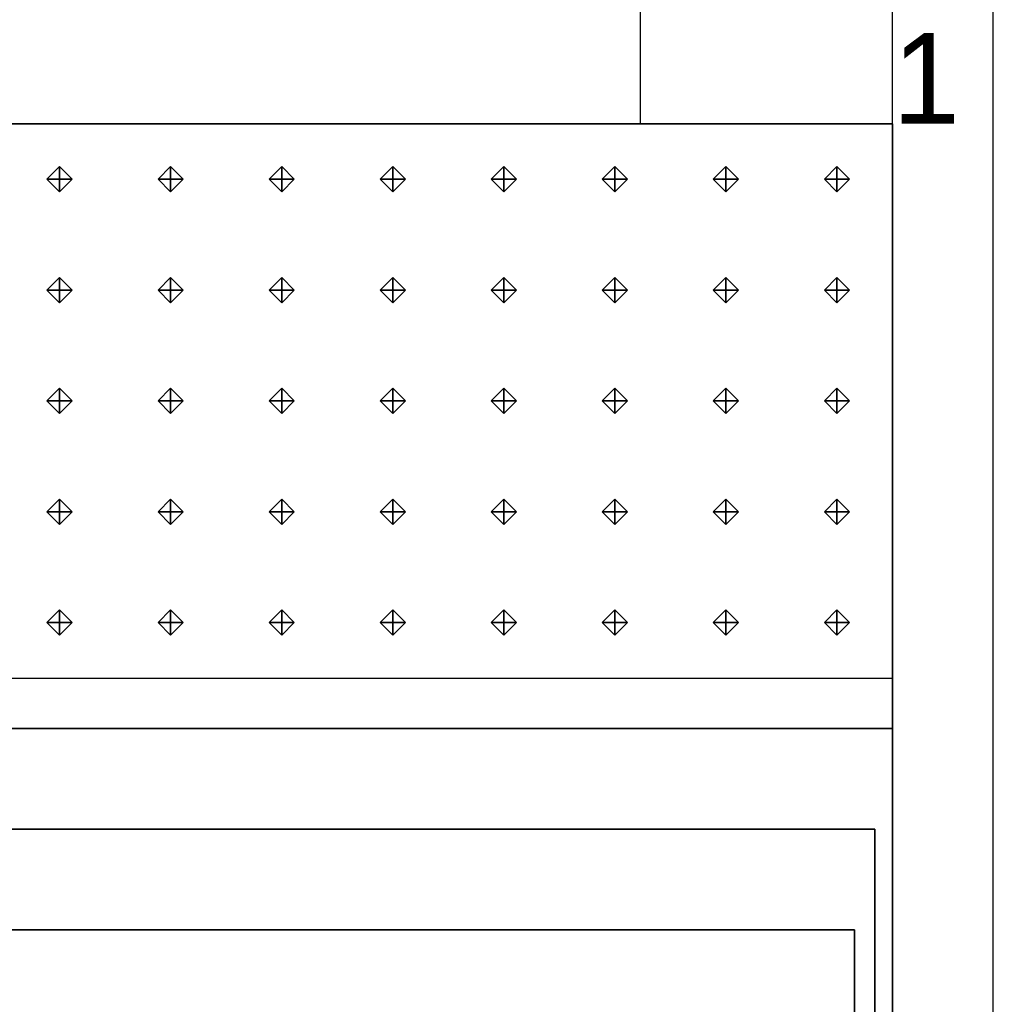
# Model space of a CAD drawing. Header units: inches. Extents: x 0.1 to 82.8, y 0.2 to 48.3.
# Tile 103 of 110: x 43.9 to 45.8, y 4 to 5.9. Entities that reach past the tile are written whole.
import ezdxf

# ---------------------------------------------------------------- set-up
doc = ezdxf.new("R2010")
doc.units = ezdxf.units.IN
doc.header["$MEASUREMENT"] = 0
for name, color, linetype, true_color in [('DLX_CALC', 3, 'Continuous', 0x00ff00), ('DLX_CONT', 7, 'Continuous', 0x969696), ('DLX_RESKEY_IDX', 7, 'Continuous', 0x707070)]:
    doc.layers.add(name, color=color, linetype=linetype, true_color=true_color)
doc.styles.add('TableTextStyle', font='txt')

msp = doc.modelspace()

# ---------------------------------------------------------------- linework, layer by layer
at = {"layer": 'DLX_CALC'}
for points in [[(45.6486, 5.713, 0), (45.6486, 33.013, 0), (0.3486, 33.0132, 0), (0.3485, 0.4132, 0), (0.3889, 0.4132, 0), (0.3889, 5.7132, 0), (45.6486, 5.713, 0)], [(45.1486, 5.713, 0), (45.1486, 32.513, 0)], [(45.6486, 5.713, 0), (0.4714, 5.7132, 0)], [(0.8486, 5.7132, 0), (45.1486, 5.713, 0)], [(45.6486, 4.613, 0), (45.6486, 5.713, 0)], [(0.4714, 4.6132, 0), (45.6486, 4.613, 0)]]:
    msp.add_polyline3d(points, dxfattribs=at)
at = {"layer": 'DLX_CONT'}
for points in [[(45.8485, 0.213, 0), (45.8486, 33.213, 0)], [(45.6485, 0.413, 0), (45.6486, 33.013, 0)], [(45.6486, 5.713, 0), (0.3889, 5.7132, 0)], [(0.3889, 5.7132, 0), (45.6486, 5.713, 0)], [(45.6486, 5.713, 0), (0.3889, 5.7132, 0)], [(0.3889, 5.7132, 0), (45.6486, 5.713, 0)], [(45.6485, 0.413, 0), (45.6486, 5.713, 0)], [(45.6486, 5.713, 0), (45.6485, 0.413, 0)], [(45.6486, 4.513, 0), (45.6486, 5.713, 0)], [(45.6486, 5.713, 0), (45.6486, 5.713, 0)], [(45.6486, 5.713, 0), (45.6486, 4.513, 0)], [(45.6486, 5.713, 0), (45.6486, 5.713, 0)], [(0.4238, 4.5132, 0), (45.6486, 4.513, 0)], [(45.6486, 4.513, 0), (0.4238, 4.5132, 0)], [(45.6486, 4.513, 0), (0.4238, 4.5132, 0)], [(0.4238, 4.5132, 0), (45.6486, 4.513, 0)], [(0.4238, 4.5132, 0), (45.6486, 4.513, 0)], [(45.6486, 4.513, 0), (0.4238, 4.5132, 0)], [(45.6486, 4.513, 0), (45.6485, 0.413, 0)], [(45.6485, 0.413, 0), (45.6486, 4.513, 0)], [(45.6485, 0.413, 0), (45.6486, 4.513, 0)], [(45.6486, 4.513, 0), (45.6485, 0.413, 0)], [(45.6486, 4.513, 0), (45.6485, 0.413, 0)], [(45.6485, 0.413, 0), (45.6486, 4.513, 0)], [(45.6486, 4.513, 0), (45.6486, 4.513, 0)], [(45.6486, 4.513, 0), (45.6486, 4.513, 0)], [(0.3889, 4.3132, 0), (45.6137, 4.313, 0)], [(45.6137, 4.313, 0), (0.3889, 4.3132, 0)], [(0.4238, 4.3132, 0), (45.6137, 4.313, 0)], [(45.6137, 4.313, 0), (0.4238, 4.3132, 0)], [(45.6137, 4.313, 0), (0.4238, 4.3132, 0)], [(0.4238, 4.3132, 0), (45.6137, 4.313, 0)], [(45.6137, 4.313, 0), (45.6137, 0.413, 0)], [(45.6137, 0.413, 0), (45.6137, 4.313, 0)], [(45.6137, 4.313, 0), (45.6137, 4.313, 0)], [(45.6137, 0.413, 0), (45.6137, 4.313, 0)], [(45.6137, 4.313, 0), (45.6137, 4.313, 0)], [(45.6137, 4.313, 0), (45.6137, 0.413, 0)], [(45.6137, 4.313, 0), (45.6137, 0.413, 0)], [(45.6137, 0.413, 0), (45.6137, 4.313, 0)], [(45.5733, 4.113, 0), (0.3486, 4.1132, 0)], [(0.3486, 4.1132, 0), (45.5733, 4.113, 0)], [(0.3486, 4.1132, 0), (45.5733, 4.113, 0)], [(45.5733, 4.113, 0), (0.3486, 4.1132, 0)], [(45.5733, 4.113, 0), (45.5733, 4.113, 0)], [(45.5733, 0.413, 0), (45.5733, 4.113, 0)], [(45.5733, 4.113, 0), (45.5733, 4.113, 0)], [(45.5733, 4.113, 0), (45.5733, 3.913, 0)], [(45.5733, 4.113, 0), (45.5733, 0.413, 0)], [(45.5733, 3.913, 0), (45.5733, 4.113, 0)]]:
    msp.add_polyline3d(points, dxfattribs=at)

# ---------------------------------------------------------------- texts
at = {"layer": 'DLX_RESKEY_IDX', "style": 'TableTextStyle'}
msp.add_text('1', height=0.18, dxfattribs=at).set_placement((45.6486, 5.713))

# ---------------------------------------------------------------- meshes
at = {"layer": 'DLX_CALC'}
mesh = msp.add_polyface(dxfattribs=at)
corners = [(43.9957, 5.578), (44.0207, 5.603), (43.9957, 5.603), (44.0207, 5.603), (43.9957, 5.628), (43.9957, 5.603), (43.9957, 5.628), (43.9707, 5.603), (43.9957, 5.603), (43.9707, 5.603), (43.9957, 5.578), (43.9957, 5.603), (44.0207, 5.603), (43.9957, 5.578), (43.9957, 5.603), (43.9957, 5.628), (44.0207, 5.603), (43.9957, 5.603), (43.9707, 5.603), (43.9957, 5.628), (43.9957, 5.603), (43.9957, 5.578), (43.9707, 5.603), (43.9957, 5.603)]
mesh.append_faces([[corners[k] for k in face] for face in [(0, 1, 2), (3, 4, 5), (6, 7, 8), (9, 10, 11), (12, 13, 14), (15, 16, 17), (18, 19, 20), (21, 22, 23)]])
mesh = msp.add_polyface(dxfattribs=at)
corners = [(44.2161, 5.578), (44.2411, 5.603), (44.2161, 5.603), (44.2411, 5.603), (44.2161, 5.628), (44.2161, 5.603), (44.2161, 5.628), (44.1911, 5.603), (44.2161, 5.603), (44.1911, 5.603), (44.2161, 5.578), (44.2161, 5.603), (44.2411, 5.603), (44.2161, 5.578), (44.2161, 5.603), (44.2161, 5.628), (44.2411, 5.603), (44.2161, 5.603), (44.1911, 5.603), (44.2161, 5.628), (44.2161, 5.603), (44.2161, 5.578), (44.1911, 5.603), (44.2161, 5.603)]
mesh.append_faces([[corners[k] for k in face] for face in [(0, 1, 2), (3, 4, 5), (6, 7, 8), (9, 10, 11), (12, 13, 14), (15, 16, 17), (18, 19, 20), (21, 22, 23)]])
mesh = msp.add_polyface(dxfattribs=at)
corners = [(44.4365, 5.578), (44.4615, 5.603), (44.4365, 5.603), (44.4615, 5.603), (44.4365, 5.628), (44.4365, 5.603), (44.4365, 5.628), (44.4115, 5.603), (44.4365, 5.603), (44.4115, 5.603), (44.4365, 5.578), (44.4365, 5.603), (44.4615, 5.603), (44.4365, 5.578), (44.4365, 5.603), (44.4365, 5.628), (44.4615, 5.603), (44.4365, 5.603), (44.4115, 5.603), (44.4365, 5.628), (44.4365, 5.603), (44.4365, 5.578), (44.4115, 5.603), (44.4365, 5.603)]
mesh.append_faces([[corners[k] for k in face] for face in [(0, 1, 2), (3, 4, 5), (6, 7, 8), (9, 10, 11), (12, 13, 14), (15, 16, 17), (18, 19, 20), (21, 22, 23)]])
mesh = msp.add_polyface(dxfattribs=at)
corners = [(44.6569, 5.578), (44.6819, 5.603), (44.6569, 5.603), (44.6819, 5.603), (44.6569, 5.628), (44.6569, 5.603), (44.6569, 5.628), (44.6319, 5.603), (44.6569, 5.603), (44.6319, 5.603), (44.6569, 5.578), (44.6569, 5.603), (44.6819, 5.603), (44.6569, 5.578), (44.6569, 5.603), (44.6569, 5.628), (44.6819, 5.603), (44.6569, 5.603), (44.6319, 5.603), (44.6569, 5.628), (44.6569, 5.603), (44.6569, 5.578), (44.6319, 5.603), (44.6569, 5.603)]
mesh.append_faces([[corners[k] for k in face] for face in [(0, 1, 2), (3, 4, 5), (6, 7, 8), (9, 10, 11), (12, 13, 14), (15, 16, 17), (18, 19, 20), (21, 22, 23)]])
mesh = msp.add_polyface(dxfattribs=at)
corners = [(44.8772, 5.578), (44.9022, 5.603), (44.8772, 5.603), (44.9022, 5.603), (44.8772, 5.628), (44.8772, 5.603), (44.8772, 5.628), (44.8522, 5.603), (44.8772, 5.603), (44.8522, 5.603), (44.8772, 5.578), (44.8772, 5.603), (44.9022, 5.603), (44.8772, 5.578), (44.8772, 5.603), (44.8772, 5.628), (44.9022, 5.603), (44.8772, 5.603), (44.8522, 5.603), (44.8772, 5.628), (44.8772, 5.603), (44.8772, 5.578), (44.8522, 5.603), (44.8772, 5.603)]
mesh.append_faces([[corners[k] for k in face] for face in [(0, 1, 2), (3, 4, 5), (6, 7, 8), (9, 10, 11), (12, 13, 14), (15, 16, 17), (18, 19, 20), (21, 22, 23)]])
mesh = msp.add_polyface(dxfattribs=at)
corners = [(45.0976, 5.578), (45.1226, 5.603), (45.0976, 5.603), (45.1226, 5.603), (45.0976, 5.628), (45.0976, 5.603), (45.0976, 5.628), (45.0726, 5.603), (45.0976, 5.603), (45.0726, 5.603), (45.0976, 5.578), (45.0976, 5.603), (45.1226, 5.603), (45.0976, 5.578), (45.0976, 5.603), (45.0976, 5.628), (45.1226, 5.603), (45.0976, 5.603), (45.0726, 5.603), (45.0976, 5.628), (45.0976, 5.603), (45.0976, 5.578), (45.0726, 5.603), (45.0976, 5.603)]
mesh.append_faces([[corners[k] for k in face] for face in [(0, 1, 2), (3, 4, 5), (6, 7, 8), (9, 10, 11), (12, 13, 14), (15, 16, 17), (18, 19, 20), (21, 22, 23)]])
mesh = msp.add_polyface(dxfattribs=at)
corners = [(45.318, 5.578), (45.343, 5.603), (45.318, 5.603), (45.343, 5.603), (45.318, 5.628), (45.318, 5.603), (45.318, 5.628), (45.293, 5.603), (45.318, 5.603), (45.293, 5.603), (45.318, 5.578), (45.318, 5.603), (45.343, 5.603), (45.318, 5.578), (45.318, 5.603), (45.318, 5.628), (45.343, 5.603), (45.318, 5.603), (45.293, 5.603), (45.318, 5.628), (45.318, 5.603), (45.318, 5.578), (45.293, 5.603), (45.318, 5.603)]
mesh.append_faces([[corners[k] for k in face] for face in [(0, 1, 2), (3, 4, 5), (6, 7, 8), (9, 10, 11), (12, 13, 14), (15, 16, 17), (18, 19, 20), (21, 22, 23)]])
mesh = msp.add_polyface(dxfattribs=at)
corners = [(45.5384, 5.578), (45.5634, 5.603), (45.5384, 5.603), (45.5634, 5.603), (45.5384, 5.628), (45.5384, 5.603), (45.5384, 5.628), (45.5134, 5.603), (45.5384, 5.603), (45.5134, 5.603), (45.5384, 5.578), (45.5384, 5.603), (45.5634, 5.603), (45.5384, 5.578), (45.5384, 5.603), (45.5384, 5.628), (45.5634, 5.603), (45.5384, 5.603), (45.5134, 5.603), (45.5384, 5.628), (45.5384, 5.603), (45.5384, 5.578), (45.5134, 5.603), (45.5384, 5.603)]
mesh.append_faces([[corners[k] for k in face] for face in [(0, 1, 2), (3, 4, 5), (6, 7, 8), (9, 10, 11), (12, 13, 14), (15, 16, 17), (18, 19, 20), (21, 22, 23)]])
mesh = msp.add_polyface(dxfattribs=at)
corners = [(43.9957, 5.358), (44.0207, 5.383), (43.9957, 5.383), (44.0207, 5.383), (43.9957, 5.408), (43.9957, 5.383), (43.9957, 5.408), (43.9707, 5.383), (43.9957, 5.383), (43.9707, 5.383), (43.9957, 5.358), (43.9957, 5.383), (44.0207, 5.383), (43.9957, 5.358), (43.9957, 5.383), (43.9957, 5.408), (44.0207, 5.383), (43.9957, 5.383), (43.9707, 5.383), (43.9957, 5.408), (43.9957, 5.383), (43.9957, 5.358), (43.9707, 5.383), (43.9957, 5.383)]
mesh.append_faces([[corners[k] for k in face] for face in [(0, 1, 2), (3, 4, 5), (6, 7, 8), (9, 10, 11), (12, 13, 14), (15, 16, 17), (18, 19, 20), (21, 22, 23)]])
mesh = msp.add_polyface(dxfattribs=at)
corners = [(44.2161, 5.358), (44.2411, 5.383), (44.2161, 5.383), (44.2411, 5.383), (44.2161, 5.408), (44.2161, 5.383), (44.2161, 5.408), (44.1911, 5.383), (44.2161, 5.383), (44.1911, 5.383), (44.2161, 5.358), (44.2161, 5.383), (44.2411, 5.383), (44.2161, 5.358), (44.2161, 5.383), (44.2161, 5.408), (44.2411, 5.383), (44.2161, 5.383), (44.1911, 5.383), (44.2161, 5.408), (44.2161, 5.383), (44.2161, 5.358), (44.1911, 5.383), (44.2161, 5.383)]
mesh.append_faces([[corners[k] for k in face] for face in [(0, 1, 2), (3, 4, 5), (6, 7, 8), (9, 10, 11), (12, 13, 14), (15, 16, 17), (18, 19, 20), (21, 22, 23)]])
mesh = msp.add_polyface(dxfattribs=at)
corners = [(44.4365, 5.358), (44.4615, 5.383), (44.4365, 5.383), (44.4615, 5.383), (44.4365, 5.408), (44.4365, 5.383), (44.4365, 5.408), (44.4115, 5.383), (44.4365, 5.383), (44.4115, 5.383), (44.4365, 5.358), (44.4365, 5.383), (44.4615, 5.383), (44.4365, 5.358), (44.4365, 5.383), (44.4365, 5.408), (44.4615, 5.383), (44.4365, 5.383), (44.4115, 5.383), (44.4365, 5.408), (44.4365, 5.383), (44.4365, 5.358), (44.4115, 5.383), (44.4365, 5.383)]
mesh.append_faces([[corners[k] for k in face] for face in [(0, 1, 2), (3, 4, 5), (6, 7, 8), (9, 10, 11), (12, 13, 14), (15, 16, 17), (18, 19, 20), (21, 22, 23)]])
mesh = msp.add_polyface(dxfattribs=at)
corners = [(44.6569, 5.358), (44.6819, 5.383), (44.6569, 5.383), (44.6819, 5.383), (44.6569, 5.408), (44.6569, 5.383), (44.6569, 5.408), (44.6319, 5.383), (44.6569, 5.383), (44.6319, 5.383), (44.6569, 5.358), (44.6569, 5.383), (44.6819, 5.383), (44.6569, 5.358), (44.6569, 5.383), (44.6569, 5.408), (44.6819, 5.383), (44.6569, 5.383), (44.6319, 5.383), (44.6569, 5.408), (44.6569, 5.383), (44.6569, 5.358), (44.6319, 5.383), (44.6569, 5.383)]
mesh.append_faces([[corners[k] for k in face] for face in [(0, 1, 2), (3, 4, 5), (6, 7, 8), (9, 10, 11), (12, 13, 14), (15, 16, 17), (18, 19, 20), (21, 22, 23)]])
mesh = msp.add_polyface(dxfattribs=at)
corners = [(44.8772, 5.358), (44.9022, 5.383), (44.8772, 5.383), (44.9022, 5.383), (44.8772, 5.408), (44.8772, 5.383), (44.8772, 5.408), (44.8522, 5.383), (44.8772, 5.383), (44.8522, 5.383), (44.8772, 5.358), (44.8772, 5.383), (44.9022, 5.383), (44.8772, 5.358), (44.8772, 5.383), (44.8772, 5.408), (44.9022, 5.383), (44.8772, 5.383), (44.8522, 5.383), (44.8772, 5.408), (44.8772, 5.383), (44.8772, 5.358), (44.8522, 5.383), (44.8772, 5.383)]
mesh.append_faces([[corners[k] for k in face] for face in [(0, 1, 2), (3, 4, 5), (6, 7, 8), (9, 10, 11), (12, 13, 14), (15, 16, 17), (18, 19, 20), (21, 22, 23)]])
mesh = msp.add_polyface(dxfattribs=at)
corners = [(45.0976, 5.358), (45.1226, 5.383), (45.0976, 5.383), (45.1226, 5.383), (45.0976, 5.408), (45.0976, 5.383), (45.0976, 5.408), (45.0726, 5.383), (45.0976, 5.383), (45.0726, 5.383), (45.0976, 5.358), (45.0976, 5.383), (45.1226, 5.383), (45.0976, 5.358), (45.0976, 5.383), (45.0976, 5.408), (45.1226, 5.383), (45.0976, 5.383), (45.0726, 5.383), (45.0976, 5.408), (45.0976, 5.383), (45.0976, 5.358), (45.0726, 5.383), (45.0976, 5.383)]
mesh.append_faces([[corners[k] for k in face] for face in [(0, 1, 2), (3, 4, 5), (6, 7, 8), (9, 10, 11), (12, 13, 14), (15, 16, 17), (18, 19, 20), (21, 22, 23)]])
mesh = msp.add_polyface(dxfattribs=at)
corners = [(45.318, 5.358), (45.343, 5.383), (45.318, 5.383), (45.343, 5.383), (45.318, 5.408), (45.318, 5.383), (45.318, 5.408), (45.293, 5.383), (45.318, 5.383), (45.293, 5.383), (45.318, 5.358), (45.318, 5.383), (45.343, 5.383), (45.318, 5.358), (45.318, 5.383), (45.318, 5.408), (45.343, 5.383), (45.318, 5.383), (45.293, 5.383), (45.318, 5.408), (45.318, 5.383), (45.318, 5.358), (45.293, 5.383), (45.318, 5.383)]
mesh.append_faces([[corners[k] for k in face] for face in [(0, 1, 2), (3, 4, 5), (6, 7, 8), (9, 10, 11), (12, 13, 14), (15, 16, 17), (18, 19, 20), (21, 22, 23)]])
mesh = msp.add_polyface(dxfattribs=at)
corners = [(45.5384, 5.358), (45.5634, 5.383), (45.5384, 5.383), (45.5634, 5.383), (45.5384, 5.408), (45.5384, 5.383), (45.5384, 5.408), (45.5134, 5.383), (45.5384, 5.383), (45.5134, 5.383), (45.5384, 5.358), (45.5384, 5.383), (45.5634, 5.383), (45.5384, 5.358), (45.5384, 5.383), (45.5384, 5.408), (45.5634, 5.383), (45.5384, 5.383), (45.5134, 5.383), (45.5384, 5.408), (45.5384, 5.383), (45.5384, 5.358), (45.5134, 5.383), (45.5384, 5.383)]
mesh.append_faces([[corners[k] for k in face] for face in [(0, 1, 2), (3, 4, 5), (6, 7, 8), (9, 10, 11), (12, 13, 14), (15, 16, 17), (18, 19, 20), (21, 22, 23)]])
mesh = msp.add_polyface(dxfattribs=at)
corners = [(43.9957, 5.138), (44.0207, 5.163), (43.9957, 5.163), (44.0207, 5.163), (43.9957, 5.188), (43.9957, 5.163), (43.9957, 5.188), (43.9707, 5.163), (43.9957, 5.163), (43.9707, 5.163), (43.9957, 5.138), (43.9957, 5.163), (44.0207, 5.163), (43.9957, 5.138), (43.9957, 5.163), (43.9957, 5.188), (44.0207, 5.163), (43.9957, 5.163), (43.9707, 5.163), (43.9957, 5.188), (43.9957, 5.163), (43.9957, 5.138), (43.9707, 5.163), (43.9957, 5.163)]
mesh.append_faces([[corners[k] for k in face] for face in [(0, 1, 2), (3, 4, 5), (6, 7, 8), (9, 10, 11), (12, 13, 14), (15, 16, 17), (18, 19, 20), (21, 22, 23)]])
mesh = msp.add_polyface(dxfattribs=at)
corners = [(44.2161, 5.138), (44.2411, 5.163), (44.2161, 5.163), (44.2411, 5.163), (44.2161, 5.188), (44.2161, 5.163), (44.2161, 5.188), (44.1911, 5.163), (44.2161, 5.163), (44.1911, 5.163), (44.2161, 5.138), (44.2161, 5.163), (44.2411, 5.163), (44.2161, 5.138), (44.2161, 5.163), (44.2161, 5.188), (44.2411, 5.163), (44.2161, 5.163), (44.1911, 5.163), (44.2161, 5.188), (44.2161, 5.163), (44.2161, 5.138), (44.1911, 5.163), (44.2161, 5.163)]
mesh.append_faces([[corners[k] for k in face] for face in [(0, 1, 2), (3, 4, 5), (6, 7, 8), (9, 10, 11), (12, 13, 14), (15, 16, 17), (18, 19, 20), (21, 22, 23)]])
mesh = msp.add_polyface(dxfattribs=at)
corners = [(44.4365, 5.138), (44.4615, 5.163), (44.4365, 5.163), (44.4615, 5.163), (44.4365, 5.188), (44.4365, 5.163), (44.4365, 5.188), (44.4115, 5.163), (44.4365, 5.163), (44.4115, 5.163), (44.4365, 5.138), (44.4365, 5.163), (44.4615, 5.163), (44.4365, 5.138), (44.4365, 5.163), (44.4365, 5.188), (44.4615, 5.163), (44.4365, 5.163), (44.4115, 5.163), (44.4365, 5.188), (44.4365, 5.163), (44.4365, 5.138), (44.4115, 5.163), (44.4365, 5.163)]
mesh.append_faces([[corners[k] for k in face] for face in [(0, 1, 2), (3, 4, 5), (6, 7, 8), (9, 10, 11), (12, 13, 14), (15, 16, 17), (18, 19, 20), (21, 22, 23)]])
mesh = msp.add_polyface(dxfattribs=at)
corners = [(44.6569, 5.138), (44.6819, 5.163), (44.6569, 5.163), (44.6819, 5.163), (44.6569, 5.188), (44.6569, 5.163), (44.6569, 5.188), (44.6319, 5.163), (44.6569, 5.163), (44.6319, 5.163), (44.6569, 5.138), (44.6569, 5.163), (44.6819, 5.163), (44.6569, 5.138), (44.6569, 5.163), (44.6569, 5.188), (44.6819, 5.163), (44.6569, 5.163), (44.6319, 5.163), (44.6569, 5.188), (44.6569, 5.163), (44.6569, 5.138), (44.6319, 5.163), (44.6569, 5.163)]
mesh.append_faces([[corners[k] for k in face] for face in [(0, 1, 2), (3, 4, 5), (6, 7, 8), (9, 10, 11), (12, 13, 14), (15, 16, 17), (18, 19, 20), (21, 22, 23)]])
mesh = msp.add_polyface(dxfattribs=at)
corners = [(44.8772, 5.138), (44.9022, 5.163), (44.8772, 5.163), (44.9022, 5.163), (44.8772, 5.188), (44.8772, 5.163), (44.8772, 5.188), (44.8522, 5.163), (44.8772, 5.163), (44.8522, 5.163), (44.8772, 5.138), (44.8772, 5.163), (44.9022, 5.163), (44.8772, 5.138), (44.8772, 5.163), (44.8772, 5.188), (44.9022, 5.163), (44.8772, 5.163), (44.8522, 5.163), (44.8772, 5.188), (44.8772, 5.163), (44.8772, 5.138), (44.8522, 5.163), (44.8772, 5.163)]
mesh.append_faces([[corners[k] for k in face] for face in [(0, 1, 2), (3, 4, 5), (6, 7, 8), (9, 10, 11), (12, 13, 14), (15, 16, 17), (18, 19, 20), (21, 22, 23)]])
mesh = msp.add_polyface(dxfattribs=at)
corners = [(45.0976, 5.138), (45.1226, 5.163), (45.0976, 5.163), (45.1226, 5.163), (45.0976, 5.188), (45.0976, 5.163), (45.0976, 5.188), (45.0726, 5.163), (45.0976, 5.163), (45.0726, 5.163), (45.0976, 5.138), (45.0976, 5.163), (45.1226, 5.163), (45.0976, 5.138), (45.0976, 5.163), (45.0976, 5.188), (45.1226, 5.163), (45.0976, 5.163), (45.0726, 5.163), (45.0976, 5.188), (45.0976, 5.163), (45.0976, 5.138), (45.0726, 5.163), (45.0976, 5.163)]
mesh.append_faces([[corners[k] for k in face] for face in [(0, 1, 2), (3, 4, 5), (6, 7, 8), (9, 10, 11), (12, 13, 14), (15, 16, 17), (18, 19, 20), (21, 22, 23)]])
mesh = msp.add_polyface(dxfattribs=at)
corners = [(45.318, 5.138), (45.343, 5.163), (45.318, 5.163), (45.343, 5.163), (45.318, 5.188), (45.318, 5.163), (45.318, 5.188), (45.293, 5.163), (45.318, 5.163), (45.293, 5.163), (45.318, 5.138), (45.318, 5.163), (45.343, 5.163), (45.318, 5.138), (45.318, 5.163), (45.318, 5.188), (45.343, 5.163), (45.318, 5.163), (45.293, 5.163), (45.318, 5.188), (45.318, 5.163), (45.318, 5.138), (45.293, 5.163), (45.318, 5.163)]
mesh.append_faces([[corners[k] for k in face] for face in [(0, 1, 2), (3, 4, 5), (6, 7, 8), (9, 10, 11), (12, 13, 14), (15, 16, 17), (18, 19, 20), (21, 22, 23)]])
mesh = msp.add_polyface(dxfattribs=at)
corners = [(45.5384, 5.138), (45.5634, 5.163), (45.5384, 5.163), (45.5634, 5.163), (45.5384, 5.188), (45.5384, 5.163), (45.5384, 5.188), (45.5134, 5.163), (45.5384, 5.163), (45.5134, 5.163), (45.5384, 5.138), (45.5384, 5.163), (45.5634, 5.163), (45.5384, 5.138), (45.5384, 5.163), (45.5384, 5.188), (45.5634, 5.163), (45.5384, 5.163), (45.5134, 5.163), (45.5384, 5.188), (45.5384, 5.163), (45.5384, 5.138), (45.5134, 5.163), (45.5384, 5.163)]
mesh.append_faces([[corners[k] for k in face] for face in [(0, 1, 2), (3, 4, 5), (6, 7, 8), (9, 10, 11), (12, 13, 14), (15, 16, 17), (18, 19, 20), (21, 22, 23)]])
mesh = msp.add_polyface(dxfattribs=at)
corners = [(43.9957, 4.918), (44.0207, 4.943), (43.9957, 4.943), (44.0207, 4.943), (43.9957, 4.968), (43.9957, 4.943), (43.9957, 4.968), (43.9707, 4.943), (43.9957, 4.943), (43.9707, 4.943), (43.9957, 4.918), (43.9957, 4.943), (44.0207, 4.943), (43.9957, 4.918), (43.9957, 4.943), (43.9957, 4.968), (44.0207, 4.943), (43.9957, 4.943), (43.9707, 4.943), (43.9957, 4.968), (43.9957, 4.943), (43.9957, 4.918), (43.9707, 4.943), (43.9957, 4.943)]
mesh.append_faces([[corners[k] for k in face] for face in [(0, 1, 2), (3, 4, 5), (6, 7, 8), (9, 10, 11), (12, 13, 14), (15, 16, 17), (18, 19, 20), (21, 22, 23)]])
mesh = msp.add_polyface(dxfattribs=at)
corners = [(44.2161, 4.918), (44.2411, 4.943), (44.2161, 4.943), (44.2411, 4.943), (44.2161, 4.968), (44.2161, 4.943), (44.2161, 4.968), (44.1911, 4.943), (44.2161, 4.943), (44.1911, 4.943), (44.2161, 4.918), (44.2161, 4.943), (44.2411, 4.943), (44.2161, 4.918), (44.2161, 4.943), (44.2161, 4.968), (44.2411, 4.943), (44.2161, 4.943), (44.1911, 4.943), (44.2161, 4.968), (44.2161, 4.943), (44.2161, 4.918), (44.1911, 4.943), (44.2161, 4.943)]
mesh.append_faces([[corners[k] for k in face] for face in [(0, 1, 2), (3, 4, 5), (6, 7, 8), (9, 10, 11), (12, 13, 14), (15, 16, 17), (18, 19, 20), (21, 22, 23)]])
mesh = msp.add_polyface(dxfattribs=at)
corners = [(44.4365, 4.918), (44.4615, 4.943), (44.4365, 4.943), (44.4615, 4.943), (44.4365, 4.968), (44.4365, 4.943), (44.4365, 4.968), (44.4115, 4.943), (44.4365, 4.943), (44.4115, 4.943), (44.4365, 4.918), (44.4365, 4.943), (44.4615, 4.943), (44.4365, 4.918), (44.4365, 4.943), (44.4365, 4.968), (44.4615, 4.943), (44.4365, 4.943), (44.4115, 4.943), (44.4365, 4.968), (44.4365, 4.943), (44.4365, 4.918), (44.4115, 4.943), (44.4365, 4.943)]
mesh.append_faces([[corners[k] for k in face] for face in [(0, 1, 2), (3, 4, 5), (6, 7, 8), (9, 10, 11), (12, 13, 14), (15, 16, 17), (18, 19, 20), (21, 22, 23)]])
mesh = msp.add_polyface(dxfattribs=at)
corners = [(44.6569, 4.918), (44.6819, 4.943), (44.6569, 4.943), (44.6819, 4.943), (44.6569, 4.968), (44.6569, 4.943), (44.6569, 4.968), (44.6319, 4.943), (44.6569, 4.943), (44.6319, 4.943), (44.6569, 4.918), (44.6569, 4.943), (44.6819, 4.943), (44.6569, 4.918), (44.6569, 4.943), (44.6569, 4.968), (44.6819, 4.943), (44.6569, 4.943), (44.6319, 4.943), (44.6569, 4.968), (44.6569, 4.943), (44.6569, 4.918), (44.6319, 4.943), (44.6569, 4.943)]
mesh.append_faces([[corners[k] for k in face] for face in [(0, 1, 2), (3, 4, 5), (6, 7, 8), (9, 10, 11), (12, 13, 14), (15, 16, 17), (18, 19, 20), (21, 22, 23)]])
mesh = msp.add_polyface(dxfattribs=at)
corners = [(44.8772, 4.918), (44.9022, 4.943), (44.8772, 4.943), (44.9022, 4.943), (44.8772, 4.968), (44.8772, 4.943), (44.8772, 4.968), (44.8522, 4.943), (44.8772, 4.943), (44.8522, 4.943), (44.8772, 4.918), (44.8772, 4.943), (44.9022, 4.943), (44.8772, 4.918), (44.8772, 4.943), (44.8772, 4.968), (44.9022, 4.943), (44.8772, 4.943), (44.8522, 4.943), (44.8772, 4.968), (44.8772, 4.943), (44.8772, 4.918), (44.8522, 4.943), (44.8772, 4.943)]
mesh.append_faces([[corners[k] for k in face] for face in [(0, 1, 2), (3, 4, 5), (6, 7, 8), (9, 10, 11), (12, 13, 14), (15, 16, 17), (18, 19, 20), (21, 22, 23)]])
mesh = msp.add_polyface(dxfattribs=at)
corners = [(45.0976, 4.918), (45.1226, 4.943), (45.0976, 4.943), (45.1226, 4.943), (45.0976, 4.968), (45.0976, 4.943), (45.0976, 4.968), (45.0726, 4.943), (45.0976, 4.943), (45.0726, 4.943), (45.0976, 4.918), (45.0976, 4.943), (45.1226, 4.943), (45.0976, 4.918), (45.0976, 4.943), (45.0976, 4.968), (45.1226, 4.943), (45.0976, 4.943), (45.0726, 4.943), (45.0976, 4.968), (45.0976, 4.943), (45.0976, 4.918), (45.0726, 4.943), (45.0976, 4.943)]
mesh.append_faces([[corners[k] for k in face] for face in [(0, 1, 2), (3, 4, 5), (6, 7, 8), (9, 10, 11), (12, 13, 14), (15, 16, 17), (18, 19, 20), (21, 22, 23)]])
mesh = msp.add_polyface(dxfattribs=at)
corners = [(45.318, 4.918), (45.343, 4.943), (45.318, 4.943), (45.343, 4.943), (45.318, 4.968), (45.318, 4.943), (45.318, 4.968), (45.293, 4.943), (45.318, 4.943), (45.293, 4.943), (45.318, 4.918), (45.318, 4.943), (45.343, 4.943), (45.318, 4.918), (45.318, 4.943), (45.318, 4.968), (45.343, 4.943), (45.318, 4.943), (45.293, 4.943), (45.318, 4.968), (45.318, 4.943), (45.318, 4.918), (45.293, 4.943), (45.318, 4.943)]
mesh.append_faces([[corners[k] for k in face] for face in [(0, 1, 2), (3, 4, 5), (6, 7, 8), (9, 10, 11), (12, 13, 14), (15, 16, 17), (18, 19, 20), (21, 22, 23)]])
mesh = msp.add_polyface(dxfattribs=at)
corners = [(45.5384, 4.918), (45.5634, 4.943), (45.5384, 4.943), (45.5634, 4.943), (45.5384, 4.968), (45.5384, 4.943), (45.5384, 4.968), (45.5134, 4.943), (45.5384, 4.943), (45.5134, 4.943), (45.5384, 4.918), (45.5384, 4.943), (45.5634, 4.943), (45.5384, 4.918), (45.5384, 4.943), (45.5384, 4.968), (45.5634, 4.943), (45.5384, 4.943), (45.5134, 4.943), (45.5384, 4.968), (45.5384, 4.943), (45.5384, 4.918), (45.5134, 4.943), (45.5384, 4.943)]
mesh.append_faces([[corners[k] for k in face] for face in [(0, 1, 2), (3, 4, 5), (6, 7, 8), (9, 10, 11), (12, 13, 14), (15, 16, 17), (18, 19, 20), (21, 22, 23)]])
mesh = msp.add_polyface(dxfattribs=at)
corners = [(43.9957, 4.698), (44.0207, 4.723), (43.9957, 4.723), (44.0207, 4.723), (43.9957, 4.748), (43.9957, 4.723), (43.9957, 4.748), (43.9707, 4.723), (43.9957, 4.723), (43.9707, 4.723), (43.9957, 4.698), (43.9957, 4.723), (44.0207, 4.723), (43.9957, 4.698), (43.9957, 4.723), (43.9957, 4.748), (44.0207, 4.723), (43.9957, 4.723), (43.9707, 4.723), (43.9957, 4.748), (43.9957, 4.723), (43.9957, 4.698), (43.9707, 4.723), (43.9957, 4.723)]
mesh.append_faces([[corners[k] for k in face] for face in [(0, 1, 2), (3, 4, 5), (6, 7, 8), (9, 10, 11), (12, 13, 14), (15, 16, 17), (18, 19, 20), (21, 22, 23)]])
mesh = msp.add_polyface(dxfattribs=at)
corners = [(44.2161, 4.698), (44.2411, 4.723), (44.2161, 4.723), (44.2411, 4.723), (44.2161, 4.748), (44.2161, 4.723), (44.2161, 4.748), (44.1911, 4.723), (44.2161, 4.723), (44.1911, 4.723), (44.2161, 4.698), (44.2161, 4.723), (44.2411, 4.723), (44.2161, 4.698), (44.2161, 4.723), (44.2161, 4.748), (44.2411, 4.723), (44.2161, 4.723), (44.1911, 4.723), (44.2161, 4.748), (44.2161, 4.723), (44.2161, 4.698), (44.1911, 4.723), (44.2161, 4.723)]
mesh.append_faces([[corners[k] for k in face] for face in [(0, 1, 2), (3, 4, 5), (6, 7, 8), (9, 10, 11), (12, 13, 14), (15, 16, 17), (18, 19, 20), (21, 22, 23)]])
mesh = msp.add_polyface(dxfattribs=at)
corners = [(44.4365, 4.698), (44.4615, 4.723), (44.4365, 4.723), (44.4615, 4.723), (44.4365, 4.748), (44.4365, 4.723), (44.4365, 4.748), (44.4115, 4.723), (44.4365, 4.723), (44.4115, 4.723), (44.4365, 4.698), (44.4365, 4.723), (44.4615, 4.723), (44.4365, 4.698), (44.4365, 4.723), (44.4365, 4.748), (44.4615, 4.723), (44.4365, 4.723), (44.4115, 4.723), (44.4365, 4.748), (44.4365, 4.723), (44.4365, 4.698), (44.4115, 4.723), (44.4365, 4.723)]
mesh.append_faces([[corners[k] for k in face] for face in [(0, 1, 2), (3, 4, 5), (6, 7, 8), (9, 10, 11), (12, 13, 14), (15, 16, 17), (18, 19, 20), (21, 22, 23)]])
mesh = msp.add_polyface(dxfattribs=at)
corners = [(44.6569, 4.698), (44.6819, 4.723), (44.6569, 4.723), (44.6819, 4.723), (44.6569, 4.748), (44.6569, 4.723), (44.6569, 4.748), (44.6319, 4.723), (44.6569, 4.723), (44.6319, 4.723), (44.6569, 4.698), (44.6569, 4.723), (44.6819, 4.723), (44.6569, 4.698), (44.6569, 4.723), (44.6569, 4.748), (44.6819, 4.723), (44.6569, 4.723), (44.6319, 4.723), (44.6569, 4.748), (44.6569, 4.723), (44.6569, 4.698), (44.6319, 4.723), (44.6569, 4.723)]
mesh.append_faces([[corners[k] for k in face] for face in [(0, 1, 2), (3, 4, 5), (6, 7, 8), (9, 10, 11), (12, 13, 14), (15, 16, 17), (18, 19, 20), (21, 22, 23)]])
mesh = msp.add_polyface(dxfattribs=at)
corners = [(44.8772, 4.698), (44.9022, 4.723), (44.8772, 4.723), (44.9022, 4.723), (44.8772, 4.748), (44.8772, 4.723), (44.8772, 4.748), (44.8522, 4.723), (44.8772, 4.723), (44.8522, 4.723), (44.8772, 4.698), (44.8772, 4.723), (44.9022, 4.723), (44.8772, 4.698), (44.8772, 4.723), (44.8772, 4.748), (44.9022, 4.723), (44.8772, 4.723), (44.8522, 4.723), (44.8772, 4.748), (44.8772, 4.723), (44.8772, 4.698), (44.8522, 4.723), (44.8772, 4.723)]
mesh.append_faces([[corners[k] for k in face] for face in [(0, 1, 2), (3, 4, 5), (6, 7, 8), (9, 10, 11), (12, 13, 14), (15, 16, 17), (18, 19, 20), (21, 22, 23)]])
mesh = msp.add_polyface(dxfattribs=at)
corners = [(45.0976, 4.698), (45.1226, 4.723), (45.0976, 4.723), (45.1226, 4.723), (45.0976, 4.748), (45.0976, 4.723), (45.0976, 4.748), (45.0726, 4.723), (45.0976, 4.723), (45.0726, 4.723), (45.0976, 4.698), (45.0976, 4.723), (45.1226, 4.723), (45.0976, 4.698), (45.0976, 4.723), (45.0976, 4.748), (45.1226, 4.723), (45.0976, 4.723), (45.0726, 4.723), (45.0976, 4.748), (45.0976, 4.723), (45.0976, 4.698), (45.0726, 4.723), (45.0976, 4.723)]
mesh.append_faces([[corners[k] for k in face] for face in [(0, 1, 2), (3, 4, 5), (6, 7, 8), (9, 10, 11), (12, 13, 14), (15, 16, 17), (18, 19, 20), (21, 22, 23)]])
mesh = msp.add_polyface(dxfattribs=at)
corners = [(45.318, 4.698), (45.343, 4.723), (45.318, 4.723), (45.343, 4.723), (45.318, 4.748), (45.318, 4.723), (45.318, 4.748), (45.293, 4.723), (45.318, 4.723), (45.293, 4.723), (45.318, 4.698), (45.318, 4.723), (45.343, 4.723), (45.318, 4.698), (45.318, 4.723), (45.318, 4.748), (45.343, 4.723), (45.318, 4.723), (45.293, 4.723), (45.318, 4.748), (45.318, 4.723), (45.318, 4.698), (45.293, 4.723), (45.318, 4.723)]
mesh.append_faces([[corners[k] for k in face] for face in [(0, 1, 2), (3, 4, 5), (6, 7, 8), (9, 10, 11), (12, 13, 14), (15, 16, 17), (18, 19, 20), (21, 22, 23)]])
mesh = msp.add_polyface(dxfattribs=at)
corners = [(45.5384, 4.698), (45.5634, 4.723), (45.5384, 4.723), (45.5634, 4.723), (45.5384, 4.748), (45.5384, 4.723), (45.5384, 4.748), (45.5134, 4.723), (45.5384, 4.723), (45.5134, 4.723), (45.5384, 4.698), (45.5384, 4.723), (45.5634, 4.723), (45.5384, 4.698), (45.5384, 4.723), (45.5384, 4.748), (45.5634, 4.723), (45.5384, 4.723), (45.5134, 4.723), (45.5384, 4.748), (45.5384, 4.723), (45.5384, 4.698), (45.5134, 4.723), (45.5384, 4.723)]
mesh.append_faces([[corners[k] for k in face] for face in [(0, 1, 2), (3, 4, 5), (6, 7, 8), (9, 10, 11), (12, 13, 14), (15, 16, 17), (18, 19, 20), (21, 22, 23)]])

doc.saveas('drawing.dxf')
